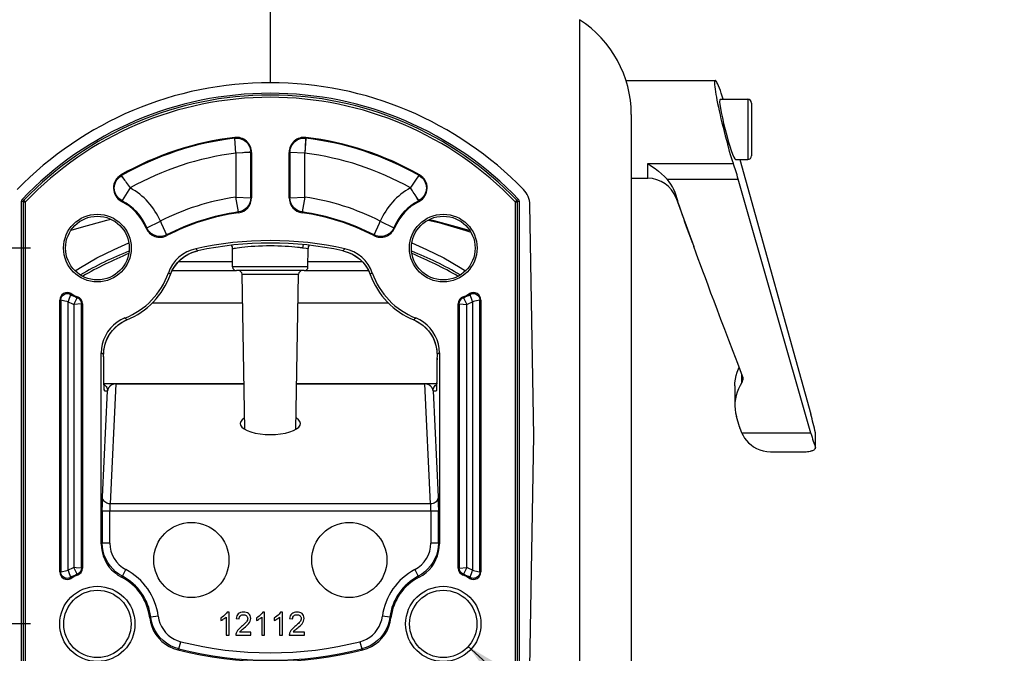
# Model space of a CAD drawing. Header units: inches. Extents: x 0 to 85, y 0 to 55.
# Tile 3 of 115: x 9.4 to 14.6, y 19.8 to 23.1. Entities that reach past the tile are written whole.
import ezdxf

# ---------------------------------------------------------------- set-up
doc = ezdxf.new("R2010")
doc.units = ezdxf.units.IN
doc.header["$LTSCALE"] = 4.675
doc.header["$MEASUREMENT"] = 0
doc.layers.get('0').update_dxf_attribs({"linetype": 'CONTINUOUS'})
for name, color, linetype in [('_142005', 7, 'CONTINUOUS'), ('_149095', 7, 'CONTINUOUS'), ('_15875', 7, 'CONTINUOUS'), ('_25203', 7, 'CONTINUOUS'), ('_56254', 7, 'CONTINUOUS')]:
    doc.layers.add(name, color=color, linetype=linetype)
doc.styles.get("Standard").update_dxf_attribs({"font": 'arial.ttf'})
doc.styles.add('TEXTSTYLE_1', font='gdt', dxfattribs={"width": 0.8})
doc.dimstyles.new('DIMSTYLE_1', dxfattribs={"dimtxt": 0.425, "dimasz": 0.5, "dimexe": 0.09, "dimexo": 0.07, "dimgap": 0.0425, "dimtad": 0, "dimtih": 1, "dimtoh": 1, "dimdec": 3, "dimzin": 4, "dimdsep": 46, "dimtxsty": 'Standard', "dimblk": '_FILLED', "dimblk1": '_FILLED', "dimblk2": '_FILLED', "dimcen": 0.09, "dimadec": 3, "dimazin": 1, "dimtfac": 1, "dimtdec": 3, "dimtofl": 0, "dimtmove": 0, "dimatfit": 3, "dimldrblk": '_FILLED', "dimfxl": 0, "dimtolj": 1, "dimtzin": 4, "dimarcsym": 0})
doc.dimstyles.new('DIMSTYLE_3', dxfattribs={"dimtxt": 0.425, "dimasz": 0.5, "dimexe": 0.09, "dimexo": 0.07, "dimgap": 0.09, "dimtad": 0, "dimtih": 1, "dimtoh": 1, "dimdec": 3, "dimzin": 4, "dimdsep": 46, "dimtxsty": 'Standard', "dimblk": '_FILLED', "dimblk1": '_FILLED', "dimblk2": '_FILLED', "dimcen": 0.09, "dimadec": 3, "dimazin": 1, "dimtfac": 1, "dimtdec": 3, "dimtofl": 0, "dimtmove": 0, "dimatfit": 1, "dimldrblk": '_FILLED', "dimfxl": 0, "dimtolj": 1, "dimtzin": 4, "dimarcsym": 0})

# ---------------------------------------------------------------- blocks, each defined once
blk = doc.blocks.new('_FILLED')
at = {"color": 0, "linetype": 'ByBlock'}
blk.add_solid([(0, 0), (-1, 0.2), (-1, -0.2)], dxfattribs=at)
blk = doc.blocks.new('*D2')
at = {"color": 2, "linetype": 'Continuous'}
for p, q in [((9.1833, 27.0164), (8.2218, 27.0164)), ((12.3329, 27.0164), (13.3329, 27.0164))]:
    blk.add_line(p, q, dxfattribs=at)
at = {"color": 2, "linetype": 'Continuous', "xscale": 0.5, "yscale": 0.5, "zscale": 0.5}
blk.add_blockref('_FILLED', (9.1833, 27.0164), dxfattribs=at)
at = {"color": 2, "linetype": 'Continuous', "xscale": 0.5, "yscale": 0.5, "zscale": 0.5, "rotation": 180}
blk.add_blockref('_FILLED', (12.3329, 27.0164), dxfattribs=at)
at = {"color": 2, "linetype": 'Continuous', "insert": (8.0093, 27.2289), "char_height": 0.425, "width": 1.154926, "attachment_point": 3, "line_spacing_factor": 0.9}
blk.add_mtext('3.15', dxfattribs=at)
blk = doc.blocks.new('*D6')
at = {"color": 2, "linetype": 'Continuous'}
for p, q in [((7.8783, 21.9212), (7.8783, 22.9212)), ((9.5026, 21.9212), (7.4283, 21.9212)), ((9.5026, 19.9527), (7.4283, 19.9527)), ((7.8783, 19.9527), (7.8783, 18.9527))]:
    blk.add_line(p, q, dxfattribs=at)
at = {"color": 2, "linetype": 'Continuous', "xscale": 0.5, "yscale": 0.5, "zscale": 0.5}
for p, rotation in [((7.8783, 21.9212), 270), ((7.8783, 19.9527), 90)]:
    blk.add_blockref('_FILLED', p, dxfattribs=dict(at, rotation=rotation))
at = {"color": 2, "linetype": 'Continuous', "insert": (7.8783, 21.1495), "char_height": 0.425, "width": 1.154926, "attachment_point": 2, "line_spacing_factor": 0.9}
blk.add_mtext('1.97', dxfattribs=at)
blk = doc.blocks.new('*D7')
at = {"color": 2, "linetype": 'Continuous'}
for p, q in [((11.7943, 19.8345), (12.5847, 19.1195)), ((12.5847, 19.1195), (12.9972, 19.1195))]:
    blk.add_line(p, q, dxfattribs=at)
at = {"color": 2, "linetype": 'Continuous', "xscale": 0.5, "yscale": 0.5, "zscale": 0.5, "rotation": 137.8679046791}
blk.add_blockref('_FILLED', (11.7943, 19.8345), dxfattribs=at)
at = {"color": 2, "linetype": 'Continuous', "insert": (13.2097, 19.332), "char_height": 0.425, "width": 1.391388, "attachment_point": 1, "line_spacing_factor": 0.9, "style": 'TEXTSTYLE_1'}
blk.add_mtext('{\\fgdt;n}\\fArial;.35\\P(x4)', dxfattribs=at)

msp = doc.modelspace()

# ---------------------------------------------------------------- linework, layer by layer
at = {"color": 7, "linetype": 'Continuous'}
msp.add_line((10.7581, 23.5866), (10.7581, 22.7874), dxfattribs=at)
at = {"color": 6, "linetype": 'Continuous'}
for p, q in [((12.3772, 23.1175), (12.3772, 18.9407)), ((12.6479, 22.621), (12.6479, 19.4372))]:
    msp.add_line(p, q, dxfattribs=at)
at = {"color": 7, "linetype": 'Continuous'}
msp.add_lwpolyline([(11.5846, 22.0679), (11.6409, 22.0543), (11.7817, 22.0135), (11.8082, 22.0045)], dxfattribs=at)
at = {"color": 6, "linetype": 'Continuous'}
for points in [[(11.5917, 22.0714), (11.6146, 22.0662), (11.7485, 22.0297), (11.803, 22.0124)], [(11.4992, 21.9478), (11.5763, 21.9146), (11.6662, 21.8694), (11.7519, 21.8197), (11.7795, 21.8013)]]:
    msp.add_lwpolyline(points, dxfattribs=at)
msp.add_arc((12.0574, 22.6211), 0.5906, 0, 57.2028, dxfattribs=at)
at = {"layer": '_142005', "color": 7, "linetype": 'Continuous'}
for p, q in [((10.5716, 22.5007), (10.5721, 22.4966)), ((10.5768, 22.4179), (10.5721, 22.4966)), ((10.9441, 22.4966), (10.9394, 22.4179)), ((10.9422, 22.4968), (10.9421, 22.4958)), ((10.9422, 22.4968), (10.9441, 22.4966)), ((10.9446, 22.5007), (10.9441, 22.4966)), ((10.9408, 22.454), (10.9394, 22.4179)), ((10.6556, 22.4225), (10.5768, 22.4179)), ((10.6122, 22.4207), (10.5768, 22.4179)), ((10.5768, 22.4179), (10.5768, 22.1879)), ((10.6544, 22.4244), (10.6466, 22.4237)), ((10.6555, 22.4245), (10.6544, 22.4244)), ((10.6555, 22.4245), (10.6556, 22.4225)), ((10.6556, 22.4225), (10.6597, 22.4225)), ((10.6556, 22.1843), (10.6556, 22.4225)), ((10.6597, 22.4225), (10.6597, 22.1843)), ((10.8566, 22.4225), (10.8607, 22.4225)), ((10.8566, 22.1843), (10.8566, 22.4225)), ((10.9394, 22.4179), (10.8607, 22.4225)), ((10.8607, 22.4225), (10.8607, 22.1843)), ((10.9394, 22.1879), (10.9394, 22.4179)), ((9.9766, 22.3042), (9.9787, 22.3006)), ((9.9776, 22.3), (9.9787, 22.3006)), ((9.9787, 22.3006), (9.9808, 22.2976)), ((9.9844, 22.2908), (9.9906, 22.2823)), ((9.9906, 22.2823), (9.9949, 22.2764)), ((11.4991, 22.246), (11.524, 22.2813)), ((11.524, 22.2813), (11.5376, 22.3006)), ((11.5397, 22.3042), (11.5376, 22.3006)), ((10.0176, 22.2257), (9.982, 22.1706)), ((10.0243, 22.2359), (10.0176, 22.2257)), ((11.492, 22.2359), (11.4991, 22.246)), ((9.4582, 22.1752), (9.4676, 22.1715)), ((9.4761, 22.1634), (9.4676, 22.1715)), ((9.9794, 22.1659), (9.9814, 22.1696)), ((9.982, 22.1706), (9.9814, 22.1696)), ((10.5768, 22.1879), (10.6556, 22.1843)), ((10.5915, 22.1105), (10.5768, 22.1879)), ((10.6597, 22.1843), (10.6556, 22.1843)), ((10.8607, 22.1843), (10.8566, 22.1843)), ((10.8607, 22.1843), (10.9394, 22.1879)), ((10.9394, 22.1879), (10.9248, 22.1105)), ((11.5356, 22.1708), (11.5285, 22.1813)), ((11.536, 22.1702), (11.5349, 22.1696)), ((11.5368, 22.1659), (11.5349, 22.1696)), ((12.0401, 22.1634), (12.0486, 22.1715)), ((12.0486, 22.1715), (12.058, 22.1752)), ((9.4644, 22.1634), (9.455, 22.1671)), ((9.455, 19.7069), (9.455, 22.1671)), ((9.4644, 22.1634), (9.4761, 22.1634)), ((9.4644, 22.1634), (9.4644, 19.7106)), ((9.4761, 19.7106), (9.4761, 22.1634)), ((12.0401, 22.1634), (12.0519, 22.1634)), ((12.0401, 22.1634), (12.0401, 19.7106)), ((12.0613, 22.1671), (12.0519, 22.1634)), ((12.0519, 19.7106), (12.0519, 22.1634)), ((12.0613, 22.1671), (12.0613, 19.7069)), ((12.1383, 20.937), (12.1172, 22.1477)), ((10.592, 22.1064), (10.5915, 22.1105)), ((10.9242, 22.1064), (10.9248, 22.1105)), ((10.1074, 22.0264), (10.1112, 22.028)), ((10.1112, 22.028), (10.1822, 22.0621)), ((10.1822, 22.0622), (10.1872, 22.051)), ((10.1872, 22.051), (10.1967, 22.0298)), ((10.1967, 22.0298), (10.2144, 21.9902)), ((11.3019, 21.9902), (11.3291, 22.051)), ((11.3291, 22.051), (11.334, 22.0622)), ((11.334, 22.0622), (11.4051, 22.028)), ((11.4089, 22.0264), (11.4051, 22.028)), ((10.2163, 21.9865), (10.2144, 21.9902)), ((11.3, 21.9865), (11.3019, 21.9902)), ((10.3674, 21.918), (10.3781, 21.9069)), ((11.1382, 21.9069), (11.1489, 21.918)), ((10.2348, 21.782), (10.2241, 21.7909)), ((10.2443, 21.8031), (10.5806, 21.8031)), ((10.9356, 21.8031), (11.272, 21.8031)), ((11.2921, 21.7909), (11.2815, 21.782)), ((9.7148, 21.6826), (9.7124, 21.6784)), ((9.7297, 21.626), (9.7475, 21.6613)), ((9.7493, 21.6658), (9.7475, 21.6613)), ((11.767, 21.6658), (11.7688, 21.6613)), ((11.7688, 21.6613), (11.7866, 21.626)), ((11.8014, 21.6826), (11.8039, 21.6784)), ((11.8144, 21.6462), (11.8045, 21.6764)), ((9.6558, 21.6485), (9.6606, 21.6485)), ((9.6558, 20.2255), (9.6558, 21.6485)), ((9.6612, 21.6484), (9.6606, 21.6485)), ((9.6606, 21.6485), (9.6606, 20.2255)), ((9.6821, 21.644), (9.6612, 21.6484)), ((9.6938, 21.6416), (9.6821, 21.644)), ((9.7, 21.6403), (9.6938, 21.6416)), ((9.7, 20.2337), (9.7, 21.6403)), ((9.7691, 21.6293), (9.7297, 21.626)), ((9.7297, 21.626), (9.7297, 20.2479)), ((9.7691, 21.6293), (9.7739, 21.6293)), ((9.7691, 20.2447), (9.7691, 21.6293)), ((9.7739, 21.6293), (9.7739, 20.2447)), ((10.1405, 21.6344), (10.613, 21.6344)), ((10.9033, 21.6344), (11.3758, 21.6344)), ((11.7424, 21.6293), (11.7472, 21.6293)), ((11.7424, 20.2447), (11.7424, 21.6293)), ((11.7472, 21.6293), (11.7478, 21.6292)), ((11.7472, 21.6293), (11.7472, 20.2447)), ((11.7478, 21.6292), (11.7866, 21.626)), ((11.7866, 20.2479), (11.7866, 21.626)), ((11.8163, 21.6403), (11.8144, 21.6462)), ((11.8163, 21.6403), (11.8163, 20.2337)), ((11.8557, 21.6485), (11.8605, 21.6485)), ((11.8557, 20.2255), (11.8557, 21.6485)), ((11.8605, 21.6485), (11.8605, 20.2255)), ((9.997, 21.555), (10.0073, 21.5451)), ((11.509, 21.5451), (11.5193, 21.555)), ((11.6271, 21.4017), (11.6283, 21.3953)), ((9.8854, 21.363), (9.8723, 21.3718)), ((9.8723, 20.3726), (9.8723, 21.3718)), ((9.8854, 21.363), (9.8855, 21.3695)), ((9.8856, 21.3366), (9.8854, 21.3631)), ((9.8854, 21.363), (9.8854, 21.3631)), ((9.8856, 21.3313), (9.8855, 21.3531)), ((9.8863, 21.3824), (9.8871, 21.3888)), ((11.6299, 21.3824), (11.6305, 21.3759)), ((11.6308, 21.3456), (11.6306, 21.323)), ((11.6308, 21.3631), (11.6307, 21.3366)), ((11.644, 21.3718), (11.6308, 21.363)), ((11.6308, 21.3631), (11.6308, 21.363)), ((11.644, 21.3718), (11.644, 20.3726)), ((9.8857, 21.3108), (9.8856, 21.3366)), ((9.8859, 21.2877), (9.8857, 21.3116)), ((9.8859, 21.2979), (9.8858, 21.3043)), ((9.8862, 21.2654), (9.8859, 21.2916)), ((11.6305, 21.3116), (11.6303, 21.2868)), ((11.6306, 21.3248), (11.6305, 21.3051)), ((9.8863, 21.2577), (9.8861, 21.2739)), ((9.8866, 21.243), (9.8862, 21.2654)), ((11.6301, 21.2654), (11.6297, 21.2447)), ((11.6303, 21.2877), (11.63, 21.2645)), ((9.8869, 21.2257), (9.8866, 21.2384)), ((9.8873, 21.2081), (9.8871, 21.2182)), ((9.8872, 21.2126), (10.6203, 21.2126)), ((9.8876, 21.1995), (9.8873, 21.2081)), ((9.8878, 21.1946), (9.8876, 21.1995)), ((9.888, 21.1904), (9.8878, 21.1946)), ((9.8882, 21.1868), (9.888, 21.1904)), ((9.9489, 21.2102), (9.9188, 20.5815)), ((9.9489, 21.2102), (9.9489, 21.2126)), ((9.9489, 21.2102), (10.6204, 21.2102)), ((10.8959, 21.2126), (11.6291, 21.2126)), ((10.8959, 21.2102), (11.5673, 21.2102)), ((11.5673, 21.2126), (11.5673, 21.2102)), ((11.5975, 20.5815), (11.5673, 21.2102)), ((11.6287, 21.2013), (11.6285, 21.1964)), ((11.6291, 21.2131), (11.6288, 21.204)), ((11.6294, 21.2276), (11.6292, 21.2165)), ((9.8794, 20.6185), (9.906, 21.1732)), ((9.8895, 21.1732), (9.906, 21.1732)), ((11.6103, 21.1732), (11.6268, 21.1732)), ((11.6103, 21.1732), (11.6369, 20.6185)), ((12.1172, 19.7263), (12.1383, 20.937)), ((11.5975, 20.5815), (9.9188, 20.5815)), ((9.8785, 20.5445), (11.6378, 20.5445)), ((9.8785, 20.5445), (9.8785, 20.3764)), ((9.9179, 20.3764), (9.9179, 20.5445)), ((11.5984, 20.5445), (11.5984, 20.3764)), ((11.6378, 20.3764), (11.6378, 20.5445)), ((9.8723, 20.3726), (9.8785, 20.3764)), ((9.9179, 20.3764), (9.8785, 20.3764)), ((11.6378, 20.3764), (11.5984, 20.3764)), ((11.6378, 20.3764), (11.644, 20.3726)), ((9.6606, 20.2255), (9.6558, 20.2255)), ((9.6606, 20.2255), (9.6612, 20.2256)), ((9.7, 20.2337), (9.7019, 20.2278)), ((9.7019, 20.2278), (9.7118, 20.1976)), ((9.7418, 20.247), (9.7297, 20.2479)), ((9.7475, 20.2127), (9.7297, 20.2479)), ((9.7685, 20.2448), (9.7418, 20.247)), ((9.7493, 20.2082), (9.7475, 20.2127)), ((9.7691, 20.2447), (9.7685, 20.2448)), ((9.7739, 20.2447), (9.7691, 20.2447)), ((9.9837, 20.2022), (10.0021, 20.237)), ((11.5142, 20.237), (11.5325, 20.2022)), ((11.7472, 20.2447), (11.7424, 20.2447)), ((11.7472, 20.2447), (11.7866, 20.2479)), ((11.767, 20.2082), (11.7688, 20.2127)), ((11.7866, 20.2479), (11.7688, 20.2127)), ((11.8163, 20.2337), (11.8225, 20.2324)), ((11.8225, 20.2324), (11.8441, 20.2279)), ((11.8441, 20.2279), (11.8551, 20.2256)), ((11.8551, 20.2256), (11.8557, 20.2255)), ((11.8605, 20.2255), (11.8557, 20.2255)), ((9.7148, 20.1914), (9.7124, 20.1956)), ((9.9837, 20.2022), (9.9789, 20.1977)), ((11.5373, 20.1977), (11.5325, 20.2022)), ((11.8014, 20.1914), (11.8039, 20.1956)), ((10.5418, 20.015), (10.5317, 20.015)), ((10.5418, 19.8937), (10.5418, 20.015)), ((10.7284, 20.015), (10.7184, 20.015)), ((10.7284, 19.8937), (10.7284, 20.015)), ((10.8218, 20.015), (10.8118, 20.015)), ((10.8218, 19.8937), (10.8218, 20.015)), ((10.1264, 19.9845), (10.1322, 19.9878)), ((10.1713, 19.9927), (10.1322, 19.9878)), ((10.4982, 19.9847), (10.4982, 19.9703)), ((10.5262, 19.9882), (10.5262, 19.8937)), ((10.5791, 19.9808), (10.5946, 19.9792)), ((10.6849, 19.9847), (10.6849, 19.9703)), ((10.7129, 19.9882), (10.7129, 19.8937)), ((10.7782, 19.9847), (10.7782, 19.9703)), ((10.8062, 19.9882), (10.8062, 19.8937)), ((10.8591, 19.9808), (10.8747, 19.9792)), ((11.384, 19.9878), (11.345, 19.9927)), ((11.384, 19.9878), (11.3899, 19.9845)), ((10.6569, 19.9092), (10.5975, 19.9092)), ((10.6569, 19.8937), (10.6569, 19.9092)), ((10.9369, 19.9092), (10.8775, 19.9092)), ((10.9369, 19.8937), (10.9369, 19.9092)), ((10.2795, 19.8214), (10.2891, 19.8595)), ((10.5262, 19.8937), (10.5418, 19.8937)), ((10.5775, 19.8937), (10.6569, 19.8937)), ((10.7129, 19.8937), (10.7284, 19.8937)), ((10.8062, 19.8937), (10.8218, 19.8937)), ((10.8575, 19.8937), (10.9369, 19.8937)), ((11.2272, 19.8595), (11.2368, 19.8214)), ((10.2795, 19.8214), (10.2734, 19.8165)), ((11.2429, 19.8165), (11.2368, 19.8214))]:
    msp.add_line(p, q, dxfattribs=at)
for points in [[(10.5721, 22.4966), (10.581, 22.4971), (10.5898, 22.4966), (10.5985, 22.495), (10.607, 22.4924), (10.6151, 22.4888), (10.6227, 22.4843), (10.6297, 22.479), (10.6361, 22.4728), (10.6417, 22.4659), (10.6464, 22.4584), (10.6502, 22.4504), (10.653, 22.442), (10.6548, 22.4333), (10.6555, 22.4245)], [(10.8607, 22.4225), (10.8612, 22.4314), (10.8628, 22.4401), (10.8654, 22.4486), (10.869, 22.4567), (10.8735, 22.4643), (10.8789, 22.4713), (10.8851, 22.4776), (10.8919, 22.4832), (10.8994, 22.4879), (10.9074, 22.4917), (10.9158, 22.4945), (10.9245, 22.4963), (10.9333, 22.4971), (10.9422, 22.4968)], [(10.9421, 22.4958), (10.9418, 22.4822), (10.9415, 22.4742), (10.9412, 22.4647), (10.9408, 22.454)], [(10.6466, 22.4237), (10.632, 22.4224), (10.6227, 22.4216), (10.6122, 22.4207)], [(9.9411, 22.2358), (9.9417, 22.2454), (9.9436, 22.2549), (9.9467, 22.264), (9.9509, 22.2727), (9.9562, 22.2808), (9.9625, 22.2881), (9.9696, 22.2945), (9.9776, 22.3)], [(9.9776, 22.3), (9.9777, 22.2998), (9.9778, 22.2996), (9.9844, 22.2908)], [(9.9808, 22.2976), (9.9833, 22.2941), (9.9867, 22.2892), (9.9906, 22.2833), (9.9949, 22.2764)], [(9.9949, 22.2764), (9.9994, 22.2708), (10.004, 22.2646), (10.0089, 22.2579), (10.0139, 22.2507), (10.0243, 22.2359)], [(11.5376, 22.3006), (11.5458, 22.2952), (11.5532, 22.2887), (11.5596, 22.2814), (11.5651, 22.2733), (11.5694, 22.2645), (11.5726, 22.2552), (11.5745, 22.2456), (11.5752, 22.2358)], [(9.9814, 22.1696), (9.9727, 22.1749), (9.9648, 22.1813), (9.9578, 22.1888), (9.952, 22.1971), (9.9473, 22.2061), (9.9439, 22.2157), (9.9418, 22.2257), (9.9411, 22.2358)], [(11.5198, 22.1943), (11.5156, 22.2), (11.5111, 22.2064), (11.5066, 22.2134), (11.5018, 22.2208), (11.492, 22.2359)], [(11.5752, 22.2358), (11.5745, 22.2258), (11.5725, 22.216), (11.5692, 22.2066), (11.5646, 22.1976), (11.5589, 22.1894), (11.5522, 22.182), (11.5445, 22.1755), (11.536, 22.1702)], [(9.4582, 22.1752), (9.4573, 22.1741), (9.4565, 22.1728), (9.4558, 22.1715), (9.4554, 22.1701), (9.4551, 22.1686), (9.455, 22.1671)], [(9.4644, 22.1634), (9.4645, 22.1649), (9.4648, 22.1663), (9.4652, 22.1677), (9.4659, 22.1691), (9.4667, 22.1704), (9.4676, 22.1715)], [(10.6556, 22.1843), (10.6548, 22.1737), (10.6525, 22.1633), (10.6488, 22.1533), (10.6437, 22.144), (10.6373, 22.1354), (10.6298, 22.1279), (10.6212, 22.1215), (10.6119, 22.1164), (10.6019, 22.1127), (10.5915, 22.1105)], [(10.9248, 22.1105), (10.9144, 22.1127), (10.9044, 22.1164), (10.8951, 22.1215), (10.8865, 22.1279), (10.879, 22.1354), (10.8726, 22.144), (10.8675, 22.1533), (10.8637, 22.1633), (10.8615, 22.1737), (10.8607, 22.1843)], [(11.5285, 22.1813), (11.5219, 22.1911), (11.5198, 22.1943)], [(11.5349, 22.1696), (11.5344, 22.1705), (11.5329, 22.1727), (11.5306, 22.1762), (11.5276, 22.181), (11.5239, 22.1871), (11.5198, 22.1943)], [(11.536, 22.1702), (11.5359, 22.1704), (11.5356, 22.1708)], [(12.0486, 22.1715), (12.0496, 22.1704), (12.0504, 22.1691), (12.051, 22.1677), (12.0515, 22.1663), (12.0518, 22.1649), (12.0519, 22.1634)], [(12.0613, 22.1671), (12.0612, 22.1686), (12.0609, 22.1701), (12.0604, 22.1715), (12.0598, 22.1728), (12.059, 22.1741), (12.058, 22.1752)], [(10.2144, 21.9902), (10.2049, 21.9861), (10.195, 21.9833), (10.1848, 21.982), (10.1745, 21.9821), (10.1644, 21.9835), (10.1545, 21.9864), (10.1451, 21.9906), (10.1364, 21.996), (10.1285, 22.0026), (10.1216, 22.0103), (10.1158, 22.0188), (10.1112, 22.028)], [(11.4051, 22.028), (11.4005, 22.0188), (11.3947, 22.0103), (11.3878, 22.0026), (11.3799, 21.996), (11.3712, 21.9906), (11.3618, 21.9864), (11.3519, 21.9835), (11.3417, 21.9821), (11.3315, 21.982), (11.3213, 21.9833), (11.3113, 21.9861), (11.3019, 21.9902)], [(10.3674, 21.918), (10.3432, 21.9109), (10.3205, 21.9011), (10.299, 21.8884), (10.2793, 21.873), (10.2617, 21.8553), (10.2465, 21.8355), (10.234, 21.8141), (10.2241, 21.7909)], [(11.2921, 21.7909), (11.2823, 21.8141), (11.2698, 21.8355), (11.2546, 21.8553), (11.237, 21.873), (11.2173, 21.8884), (11.1958, 21.9011), (11.1731, 21.9109), (11.1489, 21.918)], [(10.2348, 21.782), (10.2391, 21.7928), (10.2489, 21.8123), (10.2608, 21.8307), (10.2749, 21.8479), (10.2907, 21.8632), (10.3081, 21.8767), (10.327, 21.8882), (10.347, 21.8975), (10.3676, 21.9044), (10.3781, 21.9069)], [(10.2348, 21.782), (10.2447, 21.8047), (10.2574, 21.826), (10.2727, 21.8455), (10.2903, 21.8629), (10.31, 21.878), (10.3314, 21.8905), (10.3543, 21.9002), (10.3781, 21.9069)], [(11.1382, 21.9069), (11.1495, 21.9041), (11.1701, 21.8971), (11.19, 21.8878), (11.2089, 21.8762), (11.2263, 21.8626), (11.242, 21.8472), (11.256, 21.83), (11.2679, 21.8115), (11.2775, 21.792), (11.2815, 21.782)], [(11.1382, 21.9069), (11.162, 21.9002), (11.1848, 21.8905), (11.2063, 21.878), (11.2259, 21.8629), (11.2435, 21.8455), (11.2588, 21.826), (11.2716, 21.8047), (11.2815, 21.782)], [(9.6606, 21.6485), (9.6611, 21.6545), (9.6627, 21.6603), (9.6652, 21.6658), (9.6687, 21.6707), (9.6729, 21.6749), (9.6779, 21.6784), (9.6833, 21.6809), (9.6891, 21.6825), (9.6951, 21.683), (9.7011, 21.6825), (9.707, 21.6809), (9.7124, 21.6784)], [(9.7118, 21.6764), (9.7019, 21.6462), (9.7, 21.6403)], [(9.7124, 21.6784), (9.7122, 21.6778), (9.7118, 21.6764)], [(9.7475, 21.6613), (9.7535, 21.6581), (9.7588, 21.6538), (9.7632, 21.6486), (9.7664, 21.6426), (9.7684, 21.6361), (9.7691, 21.6293)], [(11.7472, 21.6293), (11.7479, 21.6361), (11.7499, 21.6426), (11.7531, 21.6486), (11.7575, 21.6538), (11.7628, 21.6581), (11.7688, 21.6613)], [(11.8039, 21.6784), (11.8093, 21.6809), (11.8151, 21.6825), (11.8211, 21.683), (11.8271, 21.6825), (11.8329, 21.6809), (11.8384, 21.6784), (11.8433, 21.6749), (11.8476, 21.6707), (11.851, 21.6658), (11.8536, 21.6603), (11.8551, 21.6545), (11.8557, 21.6485)], [(11.8045, 21.6764), (11.804, 21.6778), (11.8039, 21.6784)], [(11.8285, 21.6428), (11.8225, 21.6416), (11.8163, 21.6403)], [(11.8557, 21.6485), (11.8551, 21.6484), (11.8285, 21.6428)], [(9.997, 21.555), (9.9755, 21.545), (9.9557, 21.5327), (9.9373, 21.518), (9.9208, 21.5012), (9.9064, 21.4826), (9.8944, 21.4624), (9.8848, 21.4409), (9.8779, 21.4185), (9.8738, 21.3955), (9.8723, 21.3718)], [(11.644, 21.3718), (11.6425, 21.3955), (11.6384, 21.4185), (11.6314, 21.4409), (11.6219, 21.4624), (11.6098, 21.4826), (11.5955, 21.5012), (11.579, 21.518), (11.5606, 21.5327), (11.5408, 21.545), (11.5193, 21.555)], [(9.8892, 21.4017), (9.8918, 21.4128), (9.8983, 21.4332), (9.9071, 21.453), (9.9181, 21.4717), (9.9309, 21.489), (9.9456, 21.5047), (9.9619, 21.5188), (9.9795, 21.5309), (9.9981, 21.541), (10.0073, 21.5451)], [(9.8892, 21.4017), (9.8954, 21.4251), (9.9044, 21.4475), (9.9161, 21.4686), (9.9303, 21.4882), (9.9468, 21.5059), (9.9653, 21.5214), (9.9856, 21.5345), (10.0073, 21.5451)], [(11.509, 21.5451), (11.5194, 21.5404), (11.5382, 21.5301), (11.5558, 21.5177), (11.5721, 21.5033), (11.5866, 21.4874), (11.5993, 21.47), (11.61, 21.4513), (11.6185, 21.4317), (11.6248, 21.4116), (11.6271, 21.4017)], [(11.509, 21.5451), (11.5307, 21.5345), (11.551, 21.5214), (11.5695, 21.5059), (11.586, 21.4882), (11.6002, 21.4686), (11.6119, 21.4475), (11.6209, 21.4251), (11.6271, 21.4017)], [(9.8854, 21.3631), (9.8856, 21.3725), (9.8864, 21.383), (9.8877, 21.3935), (9.8892, 21.4017)], [(9.8871, 21.3888), (9.888, 21.3953), (9.8892, 21.4017)], [(11.6271, 21.4017), (11.6287, 21.3925), (11.63, 21.3821), (11.6307, 21.3715), (11.6308, 21.3631)], [(11.6283, 21.3953), (11.6292, 21.3888), (11.6299, 21.3824)], [(9.8855, 21.3695), (9.8858, 21.3759), (9.8863, 21.3824)], [(11.6305, 21.3759), (11.6308, 21.3695), (11.6308, 21.363)], [(9.8881, 21.187), (9.8877, 21.1976), (9.8872, 21.2109), (9.8869, 21.2267), (9.8865, 21.245)], [(11.6298, 21.245), (11.6294, 21.2267), (11.629, 21.2109), (11.6286, 21.1976)], [(9.8874, 21.2065), (9.8894, 21.2053), (9.8941, 21.2015), (9.8981, 21.1969)], [(9.8981, 21.1969), (9.9015, 21.1916), (9.9039, 21.1858), (9.9055, 21.1796), (9.906, 21.1732)], [(9.9324, 21.2068), (9.9315, 21.2065), (9.9306, 21.2061), (9.9298, 21.2057), (9.9289, 21.2052), (9.928, 21.2048), (9.9272, 21.2043), (9.9263, 21.2038), (9.9254, 21.2032), (9.9246, 21.2027), (9.9237, 21.2021), (9.9229, 21.2015), (9.922, 21.2008), (9.9211, 21.2001), (9.9203, 21.1994), (9.9194, 21.1987), (9.9186, 21.1979), (9.9177, 21.1971), (9.9169, 21.1962), (9.9161, 21.1953), (9.9152, 21.1944), (9.9144, 21.1934), (9.9136, 21.1923), (9.9128, 21.1912), (9.9121, 21.1901), (9.9113, 21.1889), (9.9106, 21.1876), (9.9099, 21.1863), (9.9092, 21.1849), (9.9086, 21.1834), (9.908, 21.1819), (9.9075, 21.1803), (9.907, 21.1787), (9.9066, 21.1769), (9.9063, 21.1751), (9.906, 21.1732)], [(9.9427, 21.2097), (9.9417, 21.2096), (9.9407, 21.2094), (9.9397, 21.2092), (9.9388, 21.2089), (9.9378, 21.2087), (9.9369, 21.2084), (9.936, 21.2081), (9.935, 21.2078), (9.9341, 21.2075), (9.9333, 21.2072), (9.9324, 21.2068)], [(9.9489, 21.2102), (9.9479, 21.2102), (9.9469, 21.2102), (9.9458, 21.2101), (9.9448, 21.21), (9.9437, 21.2099), (9.9427, 21.2097)], [(11.5839, 21.2068), (11.583, 21.2072), (11.5821, 21.2075), (11.5812, 21.2078), (11.5803, 21.2081), (11.5794, 21.2084), (11.5785, 21.2087), (11.5775, 21.2089), (11.5766, 21.2092), (11.5756, 21.2094), (11.5746, 21.2096), (11.5736, 21.2097), (11.5725, 21.2099), (11.5715, 21.21), (11.5705, 21.2101), (11.5694, 21.2102), (11.5684, 21.2102), (11.5673, 21.2102)], [(11.6103, 21.1732), (11.61, 21.1751), (11.6097, 21.1769), (11.6093, 21.1787), (11.6088, 21.1803), (11.6083, 21.1819), (11.6077, 21.1834), (11.6071, 21.1849), (11.6064, 21.1863), (11.6057, 21.1876), (11.605, 21.1889), (11.6042, 21.1901), (11.6034, 21.1912), (11.6027, 21.1923), (11.6019, 21.1934), (11.601, 21.1944), (11.6002, 21.1953), (11.5994, 21.1962), (11.5985, 21.1971), (11.5977, 21.1979), (11.5968, 21.1987), (11.596, 21.1994), (11.5951, 21.2001), (11.5943, 21.2008), (11.5934, 21.2015), (11.5926, 21.2021), (11.5917, 21.2027), (11.5908, 21.2032), (11.59, 21.2038), (11.5891, 21.2043), (11.5883, 21.2048), (11.5874, 21.2052), (11.5865, 21.2057), (11.5857, 21.2061), (11.5848, 21.2065), (11.5839, 21.2068)], [(11.6103, 21.1732), (11.6108, 21.1794), (11.6122, 21.1853), (11.6144, 21.1909), (11.6175, 21.196)], [(11.6175, 21.196), (11.6214, 21.2006), (11.626, 21.2047), (11.6289, 21.2065)], [(11.6286, 21.1976), (11.6282, 21.187), (11.6277, 21.1794), (11.6273, 21.1748), (11.6268, 21.1732)], [(11.6283, 21.1901), (11.6281, 21.1868), (11.628, 21.1853), (11.628, 21.1841), (11.6279, 21.183), (11.6278, 21.182), (11.6278, 21.1813), (11.6277, 21.1807), (11.6277, 21.1805)], [(11.6285, 21.1964), (11.6284, 21.192), (11.6283, 21.1901)], [(9.8895, 21.1732), (9.889, 21.1748), (9.8885, 21.1794), (9.8881, 21.187)], [(9.8886, 21.1804), (9.8886, 21.1804), (9.8886, 21.1806), (9.8885, 21.1812), (9.8885, 21.1819), (9.8884, 21.1829), (9.8883, 21.184), (9.8882, 21.1853), (9.8882, 21.1868)], [(9.8895, 21.1732), (9.889, 21.1794), (9.8885, 21.1814)], [(11.6278, 21.1814), (11.6273, 21.1796), (11.6268, 21.1732)], [(9.8785, 20.5445), (9.8785, 20.5567), (9.8786, 20.5683), (9.8787, 20.5794), (9.8788, 20.5897), (9.8789, 20.5989), (9.879, 20.6069), (9.8792, 20.6134), (9.8794, 20.6185)], [(9.9188, 20.5815), (9.9126, 20.582), (9.9067, 20.5834), (9.9012, 20.5855), (9.8961, 20.5884), (9.8914, 20.5921), (9.8874, 20.5964), (9.884, 20.6013), (9.8815, 20.6067), (9.88, 20.6125), (9.8794, 20.6185)], [(9.9188, 20.5815), (9.9186, 20.579), (9.9184, 20.5758), (9.9183, 20.5718), (9.9181, 20.5671), (9.918, 20.5619), (9.9179, 20.5564), (9.9179, 20.5505), (9.9179, 20.5445)], [(11.6369, 20.6185), (11.6363, 20.6127), (11.6349, 20.6072), (11.6326, 20.602), (11.6295, 20.5972), (11.6257, 20.5928), (11.6211, 20.589), (11.6158, 20.5859), (11.61, 20.5835), (11.6039, 20.5821), (11.5975, 20.5815)], [(11.5984, 20.5445), (11.5984, 20.5505), (11.5983, 20.5564), (11.5983, 20.5619), (11.5982, 20.5671), (11.598, 20.5718), (11.5979, 20.5758), (11.5977, 20.579), (11.5975, 20.5815)], [(11.6369, 20.6185), (11.6371, 20.6134), (11.6372, 20.6069), (11.6374, 20.5989), (11.6375, 20.5897), (11.6376, 20.5794), (11.6377, 20.5683), (11.6378, 20.5567), (11.6378, 20.5445)], [(9.8723, 20.3726), (9.8735, 20.351), (9.877, 20.3299), (9.8828, 20.3091), (9.8909, 20.2892), (9.9011, 20.2702), (9.9133, 20.2524), (9.9273, 20.2361), (9.9431, 20.2215), (9.9603, 20.2087), (9.9789, 20.1977)], [(9.9837, 20.2022), (9.9654, 20.2131), (9.9483, 20.226), (9.9328, 20.2407), (9.9189, 20.2569), (9.9069, 20.2746), (9.8968, 20.2935), (9.8889, 20.3133), (9.8831, 20.3339), (9.8797, 20.355), (9.8785, 20.3764)], [(9.9179, 20.3764), (9.9194, 20.3547), (9.9237, 20.334), (9.9308, 20.3139), (9.9406, 20.295), (9.9528, 20.2776), (9.9672, 20.2619), (9.9836, 20.2484), (10.0021, 20.237)], [(11.5142, 20.237), (11.5327, 20.2484), (11.5491, 20.2619), (11.5635, 20.2776), (11.5757, 20.295), (11.5855, 20.3139), (11.5926, 20.334), (11.5969, 20.3547), (11.5984, 20.3764)], [(11.6378, 20.3764), (11.6366, 20.355), (11.6331, 20.3339), (11.6274, 20.3133), (11.6195, 20.2935), (11.6094, 20.2746), (11.5974, 20.2569), (11.5835, 20.2407), (11.5679, 20.226), (11.5509, 20.2131), (11.5325, 20.2022)], [(11.5373, 20.1977), (11.556, 20.2087), (11.5732, 20.2215), (11.5889, 20.2361), (11.603, 20.2524), (11.6152, 20.2702), (11.6254, 20.2892), (11.6334, 20.3091), (11.6393, 20.3299), (11.6428, 20.351), (11.644, 20.3726)], [(9.7124, 20.1956), (9.707, 20.193), (9.7011, 20.1915), (9.6951, 20.191), (9.6891, 20.1915), (9.6833, 20.1931), (9.6779, 20.1956), (9.6729, 20.199), (9.6687, 20.2033), (9.6652, 20.2082), (9.6627, 20.2137), (9.6611, 20.2195), (9.6606, 20.2255)], [(9.6612, 20.2256), (9.6938, 20.2324), (9.7, 20.2337)], [(9.7691, 20.2447), (9.7684, 20.2379), (9.7664, 20.2314), (9.7632, 20.2254), (9.7588, 20.2202), (9.7535, 20.2159), (9.7475, 20.2127)], [(11.7688, 20.2127), (11.7628, 20.2159), (11.7575, 20.2202), (11.7531, 20.2254), (11.7499, 20.2314), (11.7479, 20.2379), (11.7472, 20.2447)], [(11.8557, 20.2255), (11.8551, 20.2195), (11.8536, 20.2137), (11.851, 20.2082), (11.8476, 20.2033), (11.8433, 20.199), (11.8384, 20.1956), (11.8329, 20.1931), (11.8271, 20.1915), (11.8211, 20.191), (11.8151, 20.1915), (11.8093, 20.193), (11.8039, 20.1956)], [(11.8045, 20.1976), (11.8144, 20.2278), (11.8163, 20.2337)], [(9.7118, 20.1976), (9.7122, 20.1961), (9.7124, 20.1956)], [(11.8039, 20.1956), (11.804, 20.1961), (11.8045, 20.1976)], [(10.5317, 20.015), (10.5282, 20.0091), (10.5237, 20.0035), (10.5184, 19.9982), (10.5124, 19.9933), (10.5056, 19.9888), (10.4982, 19.9847)], [(10.618, 20.015), (10.6098, 20.0145), (10.6024, 20.0128), (10.5958, 20.0098), (10.5901, 20.0057), (10.5857, 20.0005), (10.5824, 19.9946), (10.5802, 19.988), (10.5791, 19.9808)], [(10.6553, 19.9815), (10.6544, 19.9892), (10.6522, 19.9959), (10.6486, 20.0017), (10.644, 20.0066), (10.6385, 20.0103), (10.6322, 20.013), (10.6254, 20.0146), (10.618, 20.015)], [(10.7184, 20.015), (10.7148, 20.0091), (10.7104, 20.0035), (10.7051, 19.9982), (10.699, 19.9933), (10.6923, 19.9888), (10.6849, 19.9847)], [(10.8118, 20.015), (10.8082, 20.0091), (10.8037, 20.0035), (10.7984, 19.9982), (10.7924, 19.9933), (10.7856, 19.9888), (10.7782, 19.9847)], [(10.898, 20.015), (10.8898, 20.0145), (10.8824, 20.0128), (10.8758, 20.0098), (10.8702, 20.0057), (10.8657, 20.0005), (10.8624, 19.9946), (10.8602, 19.988), (10.8591, 19.9808)], [(10.9353, 19.9815), (10.9344, 19.9892), (10.9322, 19.9959), (10.9286, 20.0017), (10.924, 20.0066), (10.9185, 20.0103), (10.9123, 20.013), (10.9054, 20.0146), (10.898, 20.015)], [(10.1264, 19.9845), (10.1306, 19.961), (10.1375, 19.9385), (10.1471, 19.9168), (10.1592, 19.8964), (10.1738, 19.8777), (10.1904, 19.8608), (10.209, 19.846), (10.2292, 19.8336), (10.2507, 19.8238), (10.2734, 19.8165)], [(10.2795, 19.8214), (10.257, 19.8285), (10.2355, 19.8382), (10.2154, 19.8505), (10.1968, 19.8651), (10.1801, 19.8818), (10.1656, 19.9004), (10.1534, 19.9205), (10.1436, 19.9421), (10.1366, 19.9646), (10.1322, 19.9878)], [(10.1713, 19.9927), (10.1748, 19.9739), (10.1804, 19.956), (10.1882, 19.9388), (10.198, 19.9227), (10.2096, 19.9079), (10.2229, 19.8945), (10.2378, 19.8829), (10.2539, 19.8731), (10.271, 19.8653), (10.2891, 19.8595)], [(10.4982, 19.9703), (10.5036, 19.9728), (10.5087, 19.9755), (10.5136, 19.9784), (10.5181, 19.9814), (10.5223, 19.9847), (10.5262, 19.9882)], [(10.5946, 19.9792), (10.5951, 19.9843), (10.5964, 19.9887), (10.5986, 19.9926), (10.6015, 19.9957), (10.605, 19.9981), (10.6089, 19.9998), (10.6131, 20.0008), (10.6176, 20.001)], [(10.6398, 19.9814), (10.6392, 19.9768), (10.6379, 19.9724), (10.6356, 19.9679), (10.6327, 19.9636), (10.6292, 19.9595), (10.6254, 19.9555), (10.6212, 19.9515), (10.6168, 19.9474), (10.6121, 19.9433), (10.6071, 19.9391)], [(10.6176, 20.001), (10.6216, 20.0008), (10.6254, 20), (10.6289, 19.9986), (10.6322, 19.9966), (10.6351, 19.9939), (10.6375, 19.9905), (10.639, 19.9863), (10.6398, 19.9814)], [(10.6217, 19.9318), (10.6277, 19.9369), (10.6335, 19.9422), (10.6391, 19.9477), (10.6442, 19.9535), (10.6488, 19.9598), (10.6523, 19.9666), (10.6544, 19.9738), (10.6553, 19.9815)], [(10.6849, 19.9703), (10.6903, 19.9728), (10.6954, 19.9755), (10.7002, 19.9784), (10.7048, 19.9814), (10.709, 19.9847), (10.7129, 19.9882)], [(10.7782, 19.9703), (10.7836, 19.9728), (10.7887, 19.9755), (10.7936, 19.9784), (10.7981, 19.9814), (10.8023, 19.9847), (10.8062, 19.9882)], [(10.8747, 19.9792), (10.8751, 19.9843), (10.8764, 19.9887), (10.8786, 19.9926), (10.8815, 19.9957), (10.885, 19.9981), (10.8889, 19.9998), (10.8931, 20.0008), (10.8977, 20.001)], [(10.9198, 19.9814), (10.9192, 19.9768), (10.9179, 19.9724), (10.9156, 19.9679), (10.9127, 19.9636), (10.9093, 19.9595), (10.9054, 19.9555), (10.9012, 19.9515), (10.8968, 19.9474), (10.8921, 19.9433), (10.8872, 19.9391)], [(10.8977, 20.001), (10.9016, 20.0008), (10.9054, 20), (10.9089, 19.9986), (10.9122, 19.9966), (10.9151, 19.9939), (10.9175, 19.9905), (10.919, 19.9863), (10.9198, 19.9814)], [(10.9017, 19.9318), (10.9077, 19.9369), (10.9135, 19.9422), (10.9191, 19.9477), (10.9243, 19.9535), (10.9288, 19.9598), (10.9323, 19.9666), (10.9344, 19.9738), (10.9353, 19.9815)], [(11.2272, 19.8595), (11.2453, 19.8653), (11.2624, 19.8731), (11.2785, 19.8829), (11.2933, 19.8945), (11.3067, 19.9079), (11.3183, 19.9227), (11.328, 19.9388), (11.3358, 19.956), (11.3415, 19.9739), (11.345, 19.9927)], [(11.384, 19.9878), (11.3797, 19.9646), (11.3726, 19.9421), (11.3629, 19.9205), (11.3507, 19.9004), (11.3361, 19.8818), (11.3195, 19.8651), (11.3009, 19.8505), (11.2807, 19.8382), (11.2593, 19.8285), (11.2368, 19.8214)], [(11.2429, 19.8165), (11.2656, 19.8238), (11.287, 19.8336), (11.3073, 19.846), (11.3258, 19.8608), (11.3425, 19.8777), (11.357, 19.8964), (11.3692, 19.9168), (11.3788, 19.9385), (11.3857, 19.961), (11.3899, 19.9845)], [(10.5792, 19.9045), (10.5786, 19.9027), (10.5782, 19.901), (10.5779, 19.8992), (10.5776, 19.8973), (10.5775, 19.8955), (10.5775, 19.8937)], [(10.6071, 19.9391), (10.6013, 19.9344), (10.5959, 19.9294), (10.5907, 19.9239), (10.586, 19.918), (10.5822, 19.9115), (10.5792, 19.9045)], [(10.5975, 19.9092), (10.6009, 19.9134), (10.6046, 19.9173), (10.6087, 19.921), (10.6129, 19.9245), (10.6172, 19.9281), (10.6217, 19.9318)], [(10.8592, 19.9045), (10.8586, 19.9027), (10.8582, 19.901), (10.8579, 19.8992), (10.8577, 19.8973), (10.8575, 19.8955), (10.8575, 19.8937)], [(10.8872, 19.9391), (10.8814, 19.9344), (10.8759, 19.9294), (10.8707, 19.9239), (10.866, 19.918), (10.8622, 19.9115), (10.8592, 19.9045)], [(10.8775, 19.9092), (10.8809, 19.9134), (10.8846, 19.9173), (10.8887, 19.921), (10.8929, 19.9245), (10.8973, 19.9281), (10.9017, 19.9318)]]:
    msp.add_lwpolyline(points, dxfattribs=at)
for centre, radius in [((9.8526, 21.9212), 0.1772), ((9.8526, 21.9212), 0.1669), ((11.6636, 21.9212), 0.1772), ((11.6636, 21.9212), 0.1669), ((10.3448, 20.2874), 0.1969), ((11.1715, 20.2874), 0.1969), ((9.8526, 19.9527), 0.1969), ((9.8526, 19.9527), 0.1762), ((11.6636, 19.9527), 0.1969), ((11.6636, 19.9527), 0.1762)]:
    msp.add_circle(centre, radius, dxfattribs=at)
for centre, radius, start, end in [((10.7581, 20.937), 1.8504, 44.2434, 135.7566), ((10.7581, 20.937), 1.7953, 43.6086, 136.3914), ((10.7581, 20.937), 1.7859, 43.7297, 136.2703), ((10.7581, 20.937), 1.7741, 43.7297, 136.2703), ((10.7581, 20.937), 1.5748, 96.801, 119.7536), ((10.7581, 20.937), 1.5707, 96.801, 119.7536), ((10.581, 22.4225), 0.0787, 0, 96.801), ((10.9353, 22.4225), 0.0787, 83.199, 180), ((10.7581, 20.937), 1.5707, 60.2464, 83.199), ((10.7581, 20.937), 1.5748, 60.2464, 83.199), ((10.7581, 20.937), 1.4919, 96.9799, 119.4652), ((10.7581, 20.937), 1.4919, 60.5348, 83.0201), ((10.0157, 22.2358), 0.0787, 119.7536, 242.6006), ((11.5006, 22.2358), 0.0787, 297.3994, 60.2464), ((9.8526, 21.9212), 0.3585, 23.1462, 61.3917), ((11.6636, 21.9212), 0.3585, 118.6083, 156.8538), ((11.9991, 22.1456), 0.1181, 1, 44.2434), ((9.8526, 21.9212), 0.2797, 22.428, 62.6006), ((10.7581, 20.937), 1.264, 98.2468, 117.1052), ((10.581, 22.1843), 0.0787, 278.084, 360), ((10.9353, 22.1843), 0.0787, 180, 261.916), ((10.7581, 20.937), 1.264, 62.8948, 81.7532), ((11.6636, 21.9212), 0.2797, 117.3994, 157.572), ((9.8526, 21.9212), 0.2756, 22.428, 62.6006), ((11.6636, 21.9212), 0.2756, 117.3994, 157.572), ((10.7581, 20.937), 1.1852, 98.084, 117.308), ((10.7581, 20.937), 1.1811, 98.084, 117.308), ((10.7581, 20.937), 1.1811, 62.692, 81.916), ((10.7581, 20.937), 1.1852, 62.692, 81.916), ((10.1802, 22.0564), 0.0787, 202.428, 297.308), ((11.3361, 22.0564), 0.0787, 242.692, 337.572), ((10.7581, 20.1496), 1.811, 77.5399, 102.4601), ((10.7581, 20.1496), 1.798, 77.7975, 102.2025), ((9.8526, 21.9212), 0.3937, 291.5082, 340.6697), ((9.8526, 21.9212), 0.4067, 292.3537, 339.9759), ((11.6636, 21.9212), 0.4067, 200.0241, 247.6463), ((11.6636, 21.9212), 0.3937, 199.3303, 248.4918), ((9.6951, 21.6485), 0.0394, 60, 180), ((9.8526, 21.9212), 0.2804, 240, 247.9757), ((9.8526, 21.9212), 0.2756, 240, 247.9713), ((9.7345, 21.6293), 0.0394, 0, 68.0065), ((11.7818, 21.6293), 0.0394, 112.0243, 180), ((11.6636, 21.9212), 0.2756, 292.0243, 300), ((11.6636, 21.9212), 0.2804, 292.0243, 300), ((11.8211, 21.6485), 0.0394, 0, 120), ((9.8526, 21.9212), 0.3198, 241.4838, 247.3927), ((11.6636, 21.9212), 0.3198, 292.6073, 298.5162), ((9.6951, 20.2255), 0.0394, 180, 300), ((9.8526, 19.9527), 0.3198, 112.6073, 118.5162), ((9.8526, 19.9527), 0.2804, 112.0243, 120), ((9.7345, 20.2447), 0.0394, 291.9935, 360), ((9.8526, 19.9527), 0.3212, 7.1399, 62.2695), ((11.6636, 19.9527), 0.3212, 117.7305, 172.8601), ((11.7818, 20.2447), 0.0394, 180, 247.9757), ((11.6636, 19.9527), 0.2804, 60, 67.9757), ((11.6636, 19.9527), 0.3198, 61.4838, 67.3927), ((11.8211, 20.2255), 0.0394, 240, 360), ((9.8526, 19.9527), 0.2756, 112.0287, 120), ((9.8526, 19.9527), 0.2756, 6.6274, 62.7226), ((9.8526, 19.9527), 0.2818, 7.1399, 62.2695), ((11.6636, 19.9527), 0.2818, 117.7305, 172.8601), ((11.6636, 19.9527), 0.2756, 117.2774, 173.3726), ((11.6636, 19.9527), 0.2756, 60, 67.9757), ((10.7581, 21.7244), 1.9229, 255.8827, 284.1173), ((10.7581, 21.7244), 1.9685, 255.7449, 284.2551), ((10.7581, 21.7244), 1.9623, 255.8827, 284.1173)]:
    msp.add_arc(centre, radius, start, end, dxfattribs=at)
msp.add_ellipse((10.7581, 21.002), major_axis=(0.1575, 0), ratio=0.36397, start_param=2.596578, end_param=6.828276, dxfattribs=at)
at = {"layer": '_149095', "color": 7, "linetype": 'Continuous'}
for p, q in [((12.6201, 22.7987), (13.0878, 22.7987)), ((13.1128, 22.7003), (13.2581, 22.7003)), ((13.2581, 22.7003), (13.2581, 22.3853)), ((13.2778, 22.6806), (13.2778, 22.405)), ((13.1929, 22.3853), (13.2581, 22.3853)), ((13.2157, 22.3853), (13.5879, 21.0519)), ((12.7345, 22.3641), (13.1828, 22.3641)), ((12.7345, 22.2869), (12.7345, 22.3641)), ((12.6479, 22.2869), (12.7345, 22.2869)), ((12.8351, 22.2815), (13.2082, 22.2815)), ((13.5879, 20.9526), (13.2082, 22.2815)), ((12.8868, 22.1836), (12.8825, 22.1973)), ((12.8825, 22.1833), (12.8825, 22.1973)), ((12.8825, 22.1833), (12.9747, 21.9301)), ((12.9874, 21.8952), (12.9747, 21.9301)), ((13.2273, 21.2174), (13.2273, 21.26)), ((13.1905, 21.2), (13.1905, 21.0973)), ((13.2138, 20.9855), (13.1985, 21.0394)), ((13.5879, 20.9526), (13.2261, 20.9526)), ((13.3834, 20.8539), (13.554, 20.8539))]:
    msp.add_line(p, q, dxfattribs=at)
for points in [[(13.0878, 22.7986), (13.0864, 22.7979), (13.085, 22.7951), (13.0844, 22.7904), (13.0843, 22.7839), (13.0846, 22.7758), (13.0855, 22.7659), (13.087, 22.7536), (13.0889, 22.74), (13.0911, 22.7263), (13.0936, 22.7116), (13.0967, 22.6952), (13.1001, 22.6777), (13.1039, 22.6593), (13.1081, 22.6399), (13.1126, 22.6197), (13.1175, 22.5986), (13.1227, 22.5767), (13.1283, 22.5543), (13.134, 22.5318), (13.14, 22.5089), (13.1463, 22.4856), (13.1528, 22.462)], [(13.1299, 22.7003), (13.1246, 22.7163), (13.1193, 22.7319), (13.1143, 22.7462), (13.1094, 22.7591), (13.1049, 22.7703), (13.1007, 22.78), (13.0968, 22.7878), (13.0934, 22.7937), (13.0905, 22.7972), (13.0882, 22.7986), (13.0878, 22.7986)], [(13.1828, 22.3641), (13.178, 22.3784), (13.1732, 22.3935), (13.1682, 22.4096), (13.1631, 22.4264), (13.158, 22.4438), (13.1528, 22.462)], [(12.7345, 22.3641), (12.7544, 22.3511), (12.773, 22.3378), (12.7905, 22.3241), (12.8067, 22.3102), (12.8216, 22.296), (12.8351, 22.2815)], [(12.8825, 22.1973), (12.8772, 22.2125), (12.8708, 22.2272), (12.8634, 22.2415), (12.855, 22.2553), (12.8456, 22.2687), (12.8351, 22.2815)], [(12.9678, 21.949), (12.959, 21.9734), (12.9508, 21.9963), (12.9431, 22.0179), (12.9359, 22.0382), (12.9292, 22.0574), (12.9228, 22.0756), (12.9169, 22.0929), (12.9112, 22.1095), (12.9059, 22.1253), (12.9008, 22.1405), (12.896, 22.1552), (12.8913, 22.1695), (12.8868, 22.1836)], [(13.231, 21.2502), (13.2054, 21.3171), (13.1813, 21.3802), (13.1587, 21.4394), (13.1375, 21.4951), (13.1177, 21.5474), (13.099, 21.5965), (13.0816, 21.6426), (13.0653, 21.6858), (13.0501, 21.7265), (13.0358, 21.7646), (13.0224, 21.8004), (13.01, 21.834), (12.9983, 21.8656), (12.9874, 21.8952)], [(13.1905, 21.2), (13.191, 21.2159), (13.1932, 21.2347), (13.1969, 21.2533), (13.2023, 21.2716), (13.2091, 21.2893), (13.213, 21.2973)], [(13.2334, 21.2374), (13.2331, 21.2419), (13.2323, 21.2461), (13.231, 21.2502)], [(13.2273, 21.2174), (13.2175, 21.2013), (13.2091, 21.1846), (13.2023, 21.1672), (13.1969, 21.1494), (13.1932, 21.1312), (13.191, 21.1128), (13.1905, 21.0973)], [(13.2273, 21.2174), (13.2295, 21.2211), (13.2312, 21.2251), (13.2324, 21.2292), (13.2332, 21.2334), (13.2334, 21.2374)], [(13.1905, 21.0973), (13.1905, 21.0943), (13.1916, 21.0758), (13.1942, 21.0576), (13.1985, 21.0394)], [(13.2138, 20.9855), (13.2155, 20.9799), (13.2173, 20.9743), (13.2193, 20.9688), (13.2214, 20.9633), (13.2237, 20.9579), (13.2261, 20.9526)], [(13.2261, 20.9526), (13.2331, 20.9391), (13.2415, 20.926), (13.2512, 20.9133), (13.2624, 20.9013), (13.2749, 20.8903), (13.2887, 20.8804), (13.3039, 20.8719), (13.3204, 20.8648), (13.3381, 20.8593), (13.3569, 20.8557), (13.3767, 20.854), (13.3834, 20.8539)], [(13.6125, 20.9347), (13.6124, 20.9411), (13.6124, 20.9476), (13.6123, 20.9541)], [(13.6123, 20.8776), (13.6124, 20.8836), (13.6124, 20.8897), (13.6125, 20.8959), (13.6125, 20.9347)], [(13.554, 20.8539), (13.5575, 20.8539), (13.5638, 20.8543), (13.5708, 20.8549), (13.5784, 20.8558), (13.5866, 20.857)], [(13.6123, 20.8776), (13.6114, 20.8738), (13.61, 20.8705), (13.6081, 20.8677), (13.6059, 20.8652), (13.6033, 20.8631), (13.6004, 20.8614), (13.5974, 20.8599), (13.594, 20.8587), (13.5904, 20.8578), (13.5866, 20.857)]]:
    msp.add_lwpolyline(points, dxfattribs=at)
for centre, radius, start, end in [((13.2581, 22.6806), 0.0197, 0, 90), ((13.2581, 22.405), 0.0197, 270, 360), ((12.7345, 22.1294), 0.1575, 20, 90)]:
    msp.add_arc(centre, radius, start, end, dxfattribs=at)
for centre, major_axis, start_param, end_param in [((13.1528, 22.5428), (-0.0403, 0.1574), -0.020341, 3.121251), ((13.2104, 22.1991), (-0.0604, 0.2362), -1.234778, -0.817909), ((13.5853, 21.0113), (-0.0403, 0.1574), -1.962829, -1.330698), ((13.5853, 21.0113), (-0.0403, 0.1574), -4.350263, -3.718132)]:
    msp.add_ellipse(centre, major_axis=major_axis, ratio=0.079485, start_param=start_param, end_param=end_param, dxfattribs=at)
at = {"layer": '_15875', "color": 7, "linetype": 'Continuous'}
msp.add_line((10.7581, 23.5865), (10.7581, 22.7874), dxfattribs=at)
for points in [[(9.9247, 22.0714), (9.9009, 22.0659), (9.7673, 22.0296), (9.7133, 22.0124)], [(9.7369, 21.8013), (9.7644, 21.8197), (9.8501, 21.8694), (9.94, 21.9146), (10.0171, 21.9478)]]:
    msp.add_lwpolyline(points, dxfattribs=at)
at = {"layer": '_25203', "color": 7, "linetype": 'Continuous'}
for p, q in [((10.5605, 21.8498), (10.2769, 21.8498)), ((11.2393, 21.8498), (10.9558, 21.8498))]:
    msp.add_line(p, q, dxfattribs=at)
at = {"layer": '_56254', "color": 7, "linetype": 'Continuous'}
for p, q in [((10.5609, 21.8225), (10.5593, 21.9171)), ((10.9553, 21.8225), (10.957, 21.9171)), ((10.957, 21.9171), (10.957, 21.9171)), ((10.9553, 21.8225), (10.5609, 21.8225)), ((10.9356, 21.8031), (10.5806, 21.8031)), ((10.6104, 21.7838), (10.9059, 21.7838)), ((10.6245, 20.9717), (10.6104, 21.7838)), ((10.8917, 20.9717), (10.9059, 21.7838))]:
    msp.add_line(p, q, dxfattribs=at)
for points in [[(10.5546, 21.9349), (10.5556, 21.9331), (10.5577, 21.9275), (10.5589, 21.9218), (10.5593, 21.9171)], [(10.7581, 21.9325), (10.7373, 21.9324), (10.7166, 21.9319), (10.6963, 21.931), (10.6767, 21.93), (10.6581, 21.9286), (10.6406, 21.9272), (10.6243, 21.9256), (10.6095, 21.9239), (10.5964, 21.9224), (10.5851, 21.9209), (10.5757, 21.9196), (10.5684, 21.9185), (10.5632, 21.9177), (10.5601, 21.9173), (10.5593, 21.9171)], [(10.9009, 21.9246), (10.8863, 21.9262), (10.8704, 21.9276), (10.8535, 21.929), (10.8357, 21.9302), (10.8169, 21.9312), (10.7976, 21.9319), (10.778, 21.9324), (10.7581, 21.9325)], [(10.9158, 21.9229), (10.911, 21.9234), (10.9061, 21.924), (10.9009, 21.9246)], [(10.9285, 21.9212), (10.9245, 21.9218), (10.9158, 21.9229)], [(10.9285, 21.9212), (10.9293, 21.9277), (10.9309, 21.9339), (10.9326, 21.938)], [(10.957, 21.9171), (10.952, 21.9179), (10.9463, 21.9188), (10.9285, 21.9212)], [(10.957, 21.9171), (10.9574, 21.9218), (10.9586, 21.9275), (10.9607, 21.9331), (10.9617, 21.9349)]]:
    msp.add_lwpolyline(points, dxfattribs=at)
for centre, radius, start, end in [((10.7581, 20.0814), 1.9685, 112.0838, 120.3311), ((10.7581, 20.0814), 1.9567, 112.2855, 120.1255), ((10.7581, 20.0814), 1.9685, 59.6702, 67.916), ((10.7581, 20.0814), 1.9567, 59.8734, 67.7143), ((10.5806, 21.8228), 0.0197, 181, 270), ((10.9356, 21.8228), 0.0197, 270, 359), ((10.5907, 21.7835), 0.0197, 1, 90), ((10.9256, 21.7835), 0.0197, 90, 179)]:
    msp.add_arc(centre, radius, start, end, dxfattribs=at)

# ---------------------------------------------------------------- dimensions: what is measured, and where the dimension line sits
at = {"color": 2, "linetype": 'Continuous'}
dim = msp.add_linear_dim(base=(12.3329, 27.0164), p1=(9.1833, 22.8217), p2=(12.3329, 22.8217), text='<>\\P[]', dimstyle='DIMSTYLE_1', dxfattribs=at)
dim.commit()
dim.dimension.update_dxf_attribs({"geometry": '*D2', "text_midpoint": (7.4329, 27.014), "dimtype": 160})
dim = msp.add_linear_dim(base=(7.87827, 21.92125), p1=(9.57263, 19.95274), p2=(9.57263, 21.92125), angle=90, text='<>\\P[]', dimstyle='DIMSTYLE_1', dxfattribs=at)
dim.commit()
dim.dimension.update_dxf_attribs({"geometry": '*D6', "text_midpoint": (7.89668, 20.93462), "dimtype": 160})
dim = msp.add_diameter_dim_2p(p1=(11.7943, 19.8345), p2=(11.533, 20.071), text='%%c<>\\P(x4)\\P[]', dimstyle='DIMSTYLE_3', override={"dimpost": '<>'}, dxfattribs=at)
dim.commit()
dim.dimension.update_dxf_attribs({"geometry": '*D7', "text_midpoint": (13.9054, 18.8008), "dimtype": 163})

doc.saveas('drawing.dxf')
